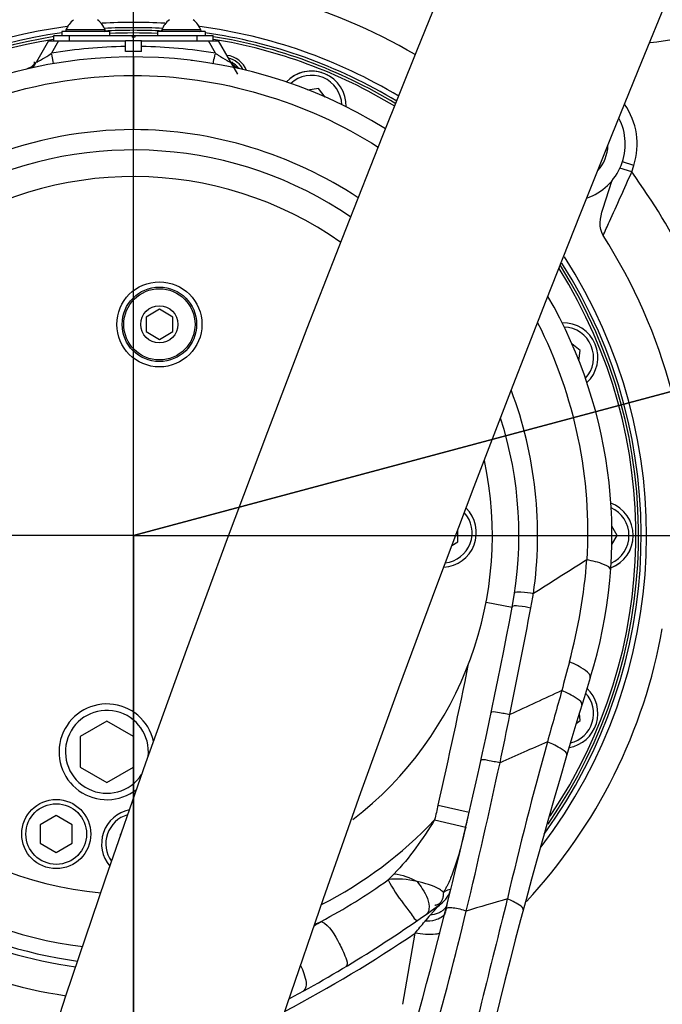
# Model space of a CAD drawing. Header units: millimetres. Extents: x 0 to 12486, y 0 to 8400.
# Tile 102 of 111: x 6564 to 6685, y 6340 to 6526. Entities that reach past the tile are written whole.
import ezdxf

# ---------------------------------------------------------------- set-up
doc = ezdxf.new("R2010")
doc.units = ezdxf.units.MM
doc.header["$LTSCALE"] = 653.4
doc.linetypes.add('CENTER', pattern=[0.6, 0.375, -0.075, 0.075, -0.075])
doc.layers.get('0').update_dxf_attribs({"linetype": 'CONTINUOUS'})
for name, color, linetype in [('03__ASM_ALL_CURVES', 7, 'CONTINUOUS'), ('1_DXF_AXIS', 7, 'CONTINUOUS'), ('304102000126DXF_CONTINUOUS_LINE', 7, 'CONTINUOUS'), ('304103000240DXF_CONTINUOUS_LINE', 7, 'CONTINUOUS'), ('304105000067DXF_CONTINUOUS_LINE', 7, 'CONTINUOUS'), ('304107000017DXF_CONTINUOUS_LINE', 7, 'CONTINUOUS'), ('304301000008DXF_CONTINUOUS_LINE', 7, 'CONTINUOUS'), ('501023000011DXF_CONTINUOUS_LINE', 7, 'CONTINUOUS'), ('501023000104DXF_CONTINUOUS_LINE', 7, 'CONTINUOUS'), ('501023000113DXF_CONTINUOUS_LINE', 7, 'CONTINUOUS'), ('501024000008DXF_CONTINUOUS_LINE', 7, 'CONTINUOUS'), ('504001000007DXF_CONTINUOUS_LINE', 7, 'CONTINUOUS'), ('604006000004DXF_CONTINUOUS_LINE', 7, 'CONTINUOUS'), ('604007000001DXF_CONTINUOUS_LINE', 7, 'CONTINUOUS'), ('626001000001DXF_CONTINUOUS_LINE', 7, 'CONTINUOUS'), ('DRW0004_DXF_DIMENSION', 7, 'CONTINUOUS'), ('R25-1800XIANDXF_CONTINUOUS_LINE', 7, 'CONTINUOUS')]:
    doc.layers.add(name, color=color, linetype=linetype)
doc.styles.get("Standard").update_dxf_attribs({"font": 'txt', "width": 0.7})
doc.dimstyles.new('DIMSTYLE_13', dxfattribs={"dimtxt": 100, "dimasz": 60, "dimexe": 1.5, "dimexo": 0, "dimgap": 1.25, "dimtad": 0, "dimtih": 1, "dimtoh": 1, "dimdsep": 46, "dimtxsty": 'Standard', "dimblk": '_FILLED', "dimblk1": '_FILLED', "dimblk2": '_FILLED', "dimcen": 0.09, "dimclrt": 5, "dimazin": 2, "dimtp": 2, "dimtm": 2, "dimtfac": 1, "dimtofl": 0, "dimtmove": 0, "dimatfit": 3, "dimldrblk": '_FILLED', "dimfxl": 0, "dimtolj": 1, "dimarcsym": 0})
doc.dimstyles.new('DIMSTYLE_14', dxfattribs={"dimtxt": 100, "dimasz": 60, "dimexe": 1.5, "dimexo": 0, "dimgap": 1.25, "dimtad": 0, "dimtih": 1, "dimtoh": 1, "dimdsep": 46, "dimtxsty": 'Standard', "dimblk": '_FILLED', "dimblk1": '_FILLED', "dimblk2": '_FILLED', "dimcen": 0.09, "dimclrt": 5, "dimazin": 2, "dimtp": 0.3, "dimtm": 0.3, "dimtfac": 1, "dimtofl": 0, "dimtmove": 0, "dimatfit": 3, "dimldrblk": '_FILLED', "dimfxl": 0, "dimtolj": 1, "dimarcsym": 0})
doc.dimstyles.new('DIMSTYLE_2', dxfattribs={"dimtxt": 100, "dimasz": 60, "dimexe": 1.5, "dimexo": 0, "dimgap": 1.25, "dimtad": 1, "dimdsep": 46, "dimtxsty": 'Standard', "dimblk": '_FILLED', "dimblk1": '_FILLED', "dimblk2": '_FILLED', "dimcen": 0.09, "dimclrt": 5, "dimazin": 2, "dimtp": 0.5, "dimtm": 0.5, "dimtfac": 1, "dimtofl": 0, "dimtmove": 0, "dimatfit": 3, "dimldrblk": '_FILLED', "dimfxl": 0, "dimtolj": 1, "dimarcsym": 0})
doc.dimstyles.new('DIMSTYLE_6', dxfattribs={"dimtxt": 100, "dimasz": 60, "dimexe": 1.5, "dimexo": 0, "dimgap": 1.25, "dimtad": 1, "dimdsep": 46, "dimtxsty": 'Standard', "dimblk": '_FILLED', "dimblk1": '_FILLED', "dimblk2": '_FILLED', "dimcen": 0.09, "dimclrt": 5, "dimazin": 2, "dimtp": 0.3, "dimtm": 0.3, "dimtfac": 1, "dimtofl": 0, "dimtmove": 0, "dimatfit": 3, "dimldrblk": '_FILLED', "dimfxl": 0, "dimtolj": 1, "dimarcsym": 0})
doc.dimstyles.new('DIMSTYLE_8', dxfattribs={"dimtxt": 100, "dimasz": 60, "dimexe": 1.5, "dimexo": 0, "dimgap": 1.25, "dimtad": 1, "dimdec": 1, "dimdsep": 46, "dimtxsty": 'Standard', "dimblk": '_FILLED', "dimblk1": '_FILLED', "dimblk2": '_FILLED', "dimcen": 0.09, "dimclrt": 5, "dimazin": 2, "dimtp": 0.3, "dimtm": 0.3, "dimtfac": 1, "dimtdec": 1, "dimtofl": 0, "dimtmove": 0, "dimatfit": 3, "dimldrblk": '_FILLED', "dimfxl": 0, "dimtolj": 1, "dimarcsym": 0})
doc.dimstyles.new('DIMSTYLE_9', dxfattribs={"dimtxt": 100, "dimasz": 60, "dimexe": 1.5, "dimexo": 0, "dimgap": 1.25, "dimtad": 0, "dimtih": 1, "dimtoh": 1, "dimdsep": 46, "dimtxsty": 'Standard', "dimblk": '_FILLED', "dimblk1": '_FILLED', "dimblk2": '_FILLED', "dimcen": 0.09, "dimclrt": 5, "dimazin": 2, "dimtp": 1.2, "dimtm": 1.2, "dimtfac": 1, "dimtofl": 0, "dimtmove": 0, "dimatfit": 3, "dimldrblk": '_FILLED', "dimfxl": 0, "dimtolj": 1, "dimarcsym": 0})

# ---------------------------------------------------------------- blocks, each defined once
blk = doc.blocks.new('_FILLED')
at = {"color": 0, "linetype": 'ByBlock'}
blk.add_solid([(0, 0), (-1, 0.1167), (-1, -0.1167)], dxfattribs=at)
blk = doc.blocks.new('*D12')
at = {"layer": 'DRW0004_DXF_DIMENSION', "color": 2, "linetype": 'Continuous'}
for p, q in [((6436.31, 5944.41), (6436.31, 6725.31)), ((6585.31, 6675.96), (6585.31, 6725.31)), ((6436.31, 6695.31), (6131.27, 6695.31)), ((6131.27, 6695.31), (6510.81, 6695.31)), ((6685.31, 6695.31), (6510.81, 6695.31)), ((6585.31, 6695.31), (6685.31, 6695.31))]:
    blk.add_line(p, q, dxfattribs=at)
at = {"layer": 'DRW0004_DXF_DIMENSION', "color": 2, "linetype": 'Continuous', "xscale": 60, "yscale": 60, "zscale": 60}
blk.add_blockref('_FILLED', (6436.31, 6695.31), dxfattribs=at)
at = {"layer": 'DRW0004_DXF_DIMENSION', "color": 2, "linetype": 'Continuous', "xscale": 60, "yscale": 60, "zscale": 60, "rotation": 180}
blk.add_blockref('_FILLED', (6585.31, 6695.31), dxfattribs=at)
at = {"layer": 'DRW0004_DXF_DIMENSION', "color": 5, "linetype": 'Continuous', "insert": (6341.27, 6820.31), "char_height": 100, "width": 210, "attachment_point": 3, "line_spacing_factor": 0.9}
blk.add_mtext('149', dxfattribs=at)
blk = doc.blocks.new('*D13')
at = {"layer": 'DRW0004_DXF_DIMENSION', "color": 2, "linetype": 'Continuous'}
for p, q in [((6010.02, 6639.77), (6010.02, 6978.86)), ((6010.02, 6978.86), (6010.02, 6594.16)), ((6744.91, 6639.77), (5980.02, 6639.77)), ((6010.02, 6448.55), (6010.02, 6594.16)), ((7316.7, 6548.55), (5980.02, 6548.55)), ((6010.02, 6548.55), (6010.02, 6448.55))]:
    blk.add_line(p, q, dxfattribs=at)
at = {"layer": 'DRW0004_DXF_DIMENSION', "color": 2, "linetype": 'Continuous', "xscale": 60, "yscale": 60, "zscale": 60}
for p, rotation in [((6010.02, 6639.77), 270), ((6010.02, 6548.55), 90)]:
    blk.add_blockref('_FILLED', p, dxfattribs=dict(at, rotation=rotation))
at = {"layer": 'DRW0004_DXF_DIMENSION', "color": 5, "linetype": 'Continuous', "insert": (5885.02, 6698.86), "char_height": 100, "width": 280, "attachment_point": 1, "rotation": 90, "line_spacing_factor": 0.9}
blk.add_mtext('91.2', dxfattribs=at)
blk = doc.blocks.new('*D14')
at = {"layer": 'DRW0004_DXF_DIMENSION', "color": 2, "linetype": 'Continuous'}
for p, q in [((5755.84, 6548.55), (5755.84, 6648.55)), ((5755.84, 6648.55), (5755.84, 6488.55)), ((7316.7, 6548.55), (5725.84, 6548.55)), ((5755.84, 6118.27), (5755.84, 6488.55)), ((6162.72, 6428.55), (5725.84, 6428.55)), ((5755.84, 6428.55), (5755.84, 6118.27))]:
    blk.add_line(p, q, dxfattribs=at)
at = {"layer": 'DRW0004_DXF_DIMENSION', "color": 2, "linetype": 'Continuous', "xscale": 60, "yscale": 60, "zscale": 60}
for p, rotation in [((5755.84, 6548.55), 270), ((5755.84, 6428.55), 90)]:
    blk.add_blockref('_FILLED', p, dxfattribs=dict(at, rotation=rotation))
at = {"layer": 'DRW0004_DXF_DIMENSION', "color": 5, "linetype": 'Continuous', "insert": (5630.84, 6328.27), "char_height": 100, "width": 210, "attachment_point": 3, "rotation": 90, "line_spacing_factor": 0.9}
blk.add_mtext('120', dxfattribs=at)
blk = doc.blocks.new('*D27')
at = {"layer": 'DRW0004_DXF_DIMENSION', "color": 2, "linetype": 'Continuous'}
blk.add_line((6585.31, 7291.93), (8725.51, 7291.93), dxfattribs=at)
at = {"layer": 'DRW0004_DXF_DIMENSION', "color": 5, "linetype": 'Continuous', "insert": (8775.51, 7416.93), "char_height": 100, "width": 490, "attachment_point": 1, "line_spacing_factor": 0.9}
blk.add_mtext('2240.38', dxfattribs=at)
blk = doc.blocks.new('*D28')
at = {"layer": 'DRW0004_DXF_DIMENSION', "color": 2, "linetype": 'Continuous'}
for p, q in [((6665.09, 7522.51), (6665.09, 7558.67)), ((6540.12, 7345.86), (6665.09, 7522.51)), ((6540.12, 5925.75), (6540.12, 7345.86))]:
    blk.add_line(p, q, dxfattribs=at)
at = {"layer": 'DRW0004_DXF_DIMENSION', "color": 5, "linetype": 'Continuous', "insert": (6540.09, 7608.67), "char_height": 100, "width": 420, "attachment_point": 1, "rotation": 90, "line_spacing_factor": 0.9}
blk.add_mtext('103.81', dxfattribs=at)
blk = doc.blocks.new('*D30')
at = {"layer": 'DRW0004_DXF_DIMENSION', "color": 2, "linetype": 'Continuous'}
blk.add_line((8288.69, 5588.55), (8288.69, 7558.67), dxfattribs=at)
at = {"layer": 'DRW0004_DXF_DIMENSION', "color": 5, "linetype": 'Continuous', "insert": (8163.69, 7608.67), "char_height": 100, "width": 490, "attachment_point": 1, "rotation": 90, "line_spacing_factor": 0.9}
blk.add_mtext('1852.38', dxfattribs=at)

msp = doc.modelspace()

# ---------------------------------------------------------------- linework, layer by layer
at = {"color": 7, "linetype": 'Continuous'}
msp.add_line((6701.221, 6459.607), (6585.31, 6428.549), dxfattribs=at)
at = {"color": 2, "linetype": 'Continuous'}
msp.add_arc((6585.31, 5588.549), 1703.38, 290, 180, dxfattribs=at)
at = {"layer": '03__ASM_ALL_CURVES', "color": 4, "linetype": 'Continuous'}
for p, q in [((6585.31, 5588.549), (6585.31, 6548.549)), ((6585.31, 6428.549), (6701.221, 6459.607))]:
    msp.add_line(p, q, dxfattribs=at)
msp.add_arc((6585.31, 5588.549), 1703.38, 290, 180, dxfattribs=at)
at = {"layer": '1_DXF_AXIS', "color": 7, "linetype": 'CENTER'}
for q in [(6585.31, 6675.962), (6162.722, 6428.549), (6585.31, 5590.186), (7048.818, 6428.549)]:
    msp.add_line((6585.31, 6428.549), q, dxfattribs=at)
at = {"layer": '304102000126DXF_CONTINUOUS_LINE', "color": 9, "linetype": 'Continuous'}
for p, q in [((6679.42, 6498.136), (6677.263, 6498.837)), ((6679.023, 6496.915), (6679.42, 6498.136)), ((6679.023, 6496.915), (6676.806, 6497.635))]:
    msp.add_line(p, q, dxfattribs=at)
at = {"layer": '304102000126DXF_CONTINUOUS_LINE', "color": 7, "linetype": 'Continuous'}
msp.add_line((6673.598, 6489.927), (6675.362, 6495.356), dxfattribs=at)
at = {"layer": '304102000126DXF_CONTINUOUS_LINE', "color": 9, "linetype": 'Continuous'}
for centre, radius, start, end in [((6678.31, 6563.549), 42.5, 275.62652, 21.73669), ((6667.056, 6502.153), 13, 342, 35.26566), ((6585.114, 6428.416), 116.237, 25.98676, 36.10774)]:
    msp.add_arc(centre, radius, start, end, dxfattribs=at)
at = {"layer": '304102000126DXF_CONTINUOUS_LINE', "color": 7, "linetype": 'Continuous'}
for centre, radius, start, end in [((6585.129, 6428.116), 105.285, 59.65395, 74.87092), ((6585.31, 6428.549), 96.5, 97.42295, 200.88573), ((6585.31, 6428.549), 96.5, 86.51205, 93.4878), ((6585.31, 6428.549), 95.5, 86.6972, 93.30295), ((6585.31, 6428.549), 96.5, 58.86213, 82.57712), ((6585.31, 6428.549), 95.5, 98.11018, 199.47834), ((6585.31, 6428.549), 95.5, 58.76396, 81.88984), ((6584.74, 6428.297), 105.435, 15.02887, 32.51494), ((6585.31, 6428.549), 96.5, 322.62084, 32.87949), ((6585.31, 6428.549), 95.5, 323.95679, 32.44227), ((6585.31, 6428.549), 101, 317.02093, 350)]:
    msp.add_arc(centre, radius, start, end, dxfattribs=at)
at = {"layer": '304102000126DXF_CONTINUOUS_LINE', "color": 9, "linetype": 'Continuous'}
msp.add_open_spline([(6673.649, 6484.971), (6674.045, 6485.835), (6675.859, 6489.806), (6677.644, 6493.791), (6679.023, 6496.915)], degree=3, knots=[0, 0, 0, 0, 0.2177592, 1, 1, 1, 1], dxfattribs=at)
at = {"layer": '304102000126DXF_CONTINUOUS_LINE', "color": 7, "linetype": 'Continuous'}
msp.add_open_spline([(6673.649, 6484.971), (6672.76, 6486.363), (6673.088, 6488.356), (6673.598, 6489.927)], degree=3, dxfattribs=at)
at = {"layer": '304103000240DXF_CONTINUOUS_LINE', "color": 7, "linetype": 'Continuous'}
for p, q in [((6569.31, 6521.549), (6567.043, 6517.622)), ((6569.31, 6521.549), (6583.81, 6521.549)), ((6583.81, 6519.549), (6583.81, 6521.549)), ((6586.81, 6519.549), (6586.81, 6521.549)), ((6586.81, 6521.549), (6601.31, 6521.549)), ((6604.919, 6515.298), (6601.31, 6521.549)), ((6586.81, 6519.549), (6583.81, 6519.549)), ((6566.421, 6516.544), (6566.945, 6517.453)), ((6603.698, 6517.432), (6603.577, 6517.622))]:
    msp.add_line(p, q, dxfattribs=at)
at = {"layer": '304103000240DXF_CONTINUOUS_LINE', "color": 9, "linetype": 'Continuous'}
for p, q in [((6571.225, 6521.549), (6569.889, 6519.235)), ((6600.732, 6519.235), (6599.396, 6521.549)), ((6569.381, 6518.9), (6569.889, 6519.235)), ((6585.309, 6518.549), (6585.31, 6504.879)), ((6567.043, 6517.622), (6567.061, 6517.6)), ((6603.56, 6517.6), (6603.577, 6517.622)), ((6585.31, 6501.049), (6585.31, 6504.879)), ((6651.631, 6415.988), (6656.544, 6415.057)), ((6642.605, 6377.846), (6648.451, 6376.5)), ((6641.957, 6375.075), (6647.792, 6373.691)), ((6648.013, 6374.621), (6647.964, 6374.414)), ((6635.991, 6340.372), (6638.3, 6353.771))]:
    msp.add_line(p, q, dxfattribs=at)
at = {"layer": '304103000240DXF_CONTINUOUS_LINE', "color": 7, "linetype": 'Continuous'}
for points in [[(6567.043, 6517.622), (6566.906, 6517.408), (6566.096, 6516.638), (6565.24, 6516.283)], [(6605.381, 6516.282), (6604.488, 6516.662), (6603.698, 6517.432)]]:
    msp.add_lwpolyline(points, dxfattribs=at)
at = {"layer": '304103000240DXF_CONTINUOUS_LINE', "color": 9, "linetype": 'Continuous'}
for centre, radius, start, end in [((6585.322, 6427.391), 93.132, 90.93023, 99.53872), ((6585.298, 6427.392), 93.131, 80.46121, 89.06975), ((6687.563, 6651.22), 157.987, 236.65947, 236.88736), ((6605.258, 6517.565), 1.362, 178.71391, 183.40198), ((7280.462, 5447.906), 1150.936, 121.999454, 122.591125), ((6570.665, 6431.178), 100.164, 344.72806, 355.86845), ((3727.019, 6979.19), 2986.82, 348.718111, 349.110499), ((5674.011, 6601.146), 994, 347.017848, 348.584634), ((6916.219, 6336.827), 258.039, 164.72809, 165.97371), ((7029.273, 5600.459), 877.675, 114.459403, 115.160639), ((8666.7, 5828.325), 2080.706, 164.071126, 164.346917), ((5775.692, 6572.303), 898.134, 348.015588, 348.605194), ((6585.31, 6428.549), 77.899, 208.80199, 262.96567), ((6958.987, 5701.806), 748.815, 113.268157, 114.013899), ((7338.53, 6201.275), 701.149, 164.409396, 166.89981), ((5383.195, 6659.895), 1300.271, 346.570471, 347.83128), ((6585.31, 6428.549), 80.718, 219.05282, 262.52827), ((6585.31, 6428.549), 77.899, 296.99371, 316.65058), ((6558.423, 6396.019), 92.11, 345.97213, 346.43458), ((6501.149, 6409.741), 151.005, 346.55124, 346.91639), ((6585.31, 6428.549), 81.839, 226.44695, 262.36327), ((6585.31, 6428.549), 87.477, 226.44695, 261.68342), ((6608.427, 6390.139), 36.172, 313.1914, 315.71711), ((6569.54, 6452.205), 108.958, 297.97112, 305.74054), ((6642.046, 6360.897), 1.868, 267.82249, 272.44207), ((6642.16, 6360.199), 1.155, 297.51017, 305.60865), ((6776.685, 5937.406), 439.778, 105.97793, 107.02647), ((6670.205, 6330.933), 39.15, 137.97151, 140.20957), ((6639.889, 6358.063), 0.905, 305.20031, 315.93214), ((6759.266, 6250.814), 158.946, 137.77865, 138.0121), ((6485.85, 6577.6), 259.398, 300.95909, 301.30842), ((6585.31, 6428.549), 80.718, 295.01079, 295.96025), ((6496.11, 6562.911), 252.899, 297.74543, 304.21108)]:
    msp.add_arc(centre, radius, start, end, dxfattribs=at)
at = {"layer": '304103000240DXF_CONTINUOUS_LINE', "color": 7, "linetype": 'Continuous'}
for centre, radius, start, end in [((6585.31, 6428.549), 90, 58.19789, 180.98018), ((6585.31, 6428.549), 72.5, 55.70989, 176.03701), ((6585.31, 6428.549), 67.5, 54.68677, 264.79337), ((6585.31, 6428.549), 90, 342.69914, 29.9769), ((6585.31, 6428.549), 72.5, 349.27539, 17.71276), ((6585.31, 6428.549), 67.5, 307.68482, 12.08119), ((5674.011, 6601.146), 1000, 339.034382, 349.275395), ((7721.47, 6074.656), 1100, 162.699141, 175.844901), ((6640.163, 6363.289), 5, 305.89938, 346.16988), ((6496.128, 6562.272), 250.642, 298.20043, 305.8991), ((6663.716, 6354.423), 19.994, 167.40785, 170.21936)]:
    msp.add_arc(centre, radius, start, end, dxfattribs=at)
at = {"layer": '304103000240DXF_CONTINUOUS_LINE', "color": 9, "linetype": 'Continuous'}
for points in [[(6567.815, 6517.931), (6568.35, 6518.233), (6568.868, 6518.563), (6569.381, 6518.9)], [(6601.257, 6518.891), (6601.804, 6518.535), (6602.355, 6518.183), (6602.925, 6517.865)], [(6605.381, 6516.282), (6604.888, 6516.395), (6604.308, 6516.569), (6604.044, 6517)], [(6585.31, 6515.078), (6601.298, 6515.075), (6617.875, 6510.211), (6631.336, 6501.584)], [(6627.575, 6492.035), (6615.339, 6500.227), (6600.035, 6504.88), (6585.31, 6504.879)], [(6661.325, 6468.542), (6668.244, 6455.035), (6671.55, 6439.106), (6670.569, 6423.961)], [(6660.522, 6417.611), (6662.393, 6430.266), (6660.93, 6443.804), (6656.396, 6455.766)], [(6660.056, 6414.933), (6660.227, 6415.823), (6660.397, 6416.714), (6660.499, 6417.615)], [(6642.605, 6377.846), (6642.392, 6376.922), (6642.179, 6375.997), (6641.953, 6375.076)], [(6641.957, 6375.075), (6639.68, 6371.493), (6637.29, 6367.919), (6634.323, 6364.884)], [(6647.792, 6373.691), (6647.062, 6370.642), (6646.322, 6367.576), (6645.179, 6364.656)], [(6634.323, 6364.884), (6635.845, 6364.821), (6637.343, 6364.208), (6638.659, 6363.44)], [(6645.179, 6364.656), (6644.894, 6363.928), (6644.579, 6363.209), (6644.222, 6362.513)], [(6638.659, 6363.44), (6636.88, 6363.86), (6634.975, 6364.136), (6633.184, 6363.767)], [(6641.558, 6357.625), (6641.983, 6358.093), (6642.401, 6358.567), (6642.847, 6359.014)], [(6642.63, 6357.51), (6642.154, 6357.31), (6641.638, 6357.195), (6641.124, 6357.144)], [(6643.973, 6357.656), (6643.734, 6356.88), (6642.804, 6356.407), (6642.019, 6356.201)], [(6645.458, 6358.536), (6646.296, 6358.435), (6647.129, 6358.225), (6647.912, 6357.908)], [(6638.3, 6353.771), (6638.894, 6354.501), (6639.485, 6355.234), (6640.1, 6355.947)], [(6642.019, 6356.201), (6641.403, 6356.04), (6640.758, 6355.981), (6640.122, 6355.989)]]:
    msp.add_open_spline(points, degree=3, dxfattribs=at)
for points, knots in [([(6570.387, 6517.303), (6570.267, 6517.283), (6570.185, 6518.198), (6570.033, 6518.564), (6569.963, 6519.036)], [0, 0, 0, 0, 0.2023316, 1, 1, 1, 1]), ([(6600.234, 6517.303), (6600.353, 6517.283), (6600.436, 6518.198), (6600.588, 6518.564), (6600.658, 6519.036)], [0, 0, 0, 0, 0.2023337, 1, 1, 1, 1]), ([(6565.239, 6516.282), (6565.406, 6516.32), (6565.737, 6516.405), (6566.055, 6516.54), (6566.2, 6516.632)], [0, 0, 0, 0, 0.4994008, 1, 1, 1, 1]), ([(6566.2, 6516.632), (6566.275, 6516.679), (6566.417, 6516.787), (6566.53, 6516.925), (6566.576, 6517)], [0, 0, 0, 0, 0.5020417, 1, 1, 1, 1]), ([(6566.576, 6517), (6566.615, 6517.063), (6566.679, 6517.203), (6566.71, 6517.354), (6566.718, 6517.434)], [0, 0, 0, 0, 0.4786793, 1, 1, 1, 1]), ([(6566.718, 6517.434), (6566.721, 6517.46), (6566.725, 6517.514), (6566.725, 6517.568), (6566.724, 6517.596)], [0, 0, 0, 0, 0.489194, 1, 1, 1, 1]), ([(6567.061, 6517.6), (6567.115, 6517.532), (6567.451, 6517.776), (6567.651, 6517.838), (6567.815, 6517.931)], [0, 0, 0, 0, 0.3145078, 1, 1, 1, 1]), ([(6602.925, 6517.865), (6603.066, 6517.787), (6603.233, 6517.728), (6603.515, 6517.546), (6603.56, 6517.6)], [0, 0, 0, 0, 0.6961147, 1, 1, 1, 1]), ([(6604.044, 6517), (6604.002, 6517.069), (6603.932, 6517.226), (6603.904, 6517.396), (6603.898, 6517.485)], [0, 0, 0, 0, 0.4752369, 1, 1, 1, 1]), ([(6500.971, 6444.828), (6504.427, 6463.807), (6525.486, 6500.771), (6565.687, 6515.08), (6585.31, 6515.078)], [0, 0, 0, 0, 0.4957231, 1, 1, 1, 1]), ([(6585.31, 6504.879), (6566.965, 6504.878), (6529.27, 6490.634), (6511.519, 6454.657), (6509.626, 6436.744)], [0, 0, 0, 0, 0.5045741, 1, 1, 1, 1]), ([(6675.071, 6421.983), (6675.109, 6422.512), (6673.072, 6423.463), (6671.698, 6423.758), (6670.569, 6423.961)], [0, 0, 0, 0, 0.3161235, 1, 1, 1, 1]), ([(6656.984, 6417.634), (6657.045, 6418.037), (6658.856, 6417.845), (6659.756, 6417.805), (6660.522, 6417.611)], [0, 0, 0, 0, 0.3404198, 1, 1, 1, 1]), ([(6656.544, 6415.057), (6656.619, 6415.456), (6658.404, 6415.235), (6659.302, 6415.153), (6660.056, 6414.933)], [0, 0, 0, 0, 0.3407915, 1, 1, 1, 1]), ([(6671.238, 6401.784), (6671.399, 6402.299), (6669.648, 6403.726), (6668.352, 6404.335), (6667.292, 6404.794)], [0, 0, 0, 0, 0.3184277, 1, 1, 1, 1]), ([(6669.662, 6396.678), (6669.805, 6397.146), (6668.05, 6398.385), (6666.879, 6398.942), (6665.873, 6399.367)], [0, 0, 0, 0, 0.3096153, 1, 1, 1, 1]), ([(6652.567, 6395.167), (6652.651, 6395.564), (6654.477, 6395.141), (6655.36, 6395.091), (6656.123, 6394.86)], [0, 0, 0, 0, 0.3373213, 1, 1, 1, 1]), ([(6666.806, 6387.199), (6666.937, 6387.642), (6665.25, 6388.795), (6664.139, 6389.318), (6663.179, 6389.717)], [0, 0, 0, 0, 0.3075492, 1, 1, 1, 1]), ([(6650.634, 6386.185), (6650.723, 6386.591), (6652.583, 6386.104), (6653.478, 6386.054), (6654.25, 6385.809)], [0, 0, 0, 0, 0.3389186, 1, 1, 1, 1]), ([(6633.185, 6363.767), (6634.027, 6362.198), (6635.545, 6359.928), (6637.47, 6357.532), (6638.22, 6356.318), (6638.607, 6356.107)], [0, 0, 0, 0, 0.5683074, 0.8593139, 1, 1, 1, 1]), ([(6643.617, 6361.43), (6643.402, 6361.658), (6641.905, 6362.694), (6640.114, 6363.148), (6638.659, 6363.44)], [0, 0, 0, 0, 0.1739798, 1, 1, 1, 1]), ([(6638.659, 6363.44), (6639.015, 6363.018), (6640.101, 6361.493), (6641.041, 6359.588), (6640.881, 6358.246)], [0, 0, 0, 0, 0.2896614, 1, 1, 1, 1]), ([(6643.617, 6361.43), (6643.602, 6361.23), (6643.564, 6360.829), (6643.49, 6360.431), (6643.435, 6360.237)], [0, 0, 0, 0, 0.4990832, 1, 1, 1, 1]), ([(6644.222, 6362.513), (6644.126, 6362.328), (6643.931, 6361.963), (6643.723, 6361.606), (6643.617, 6361.43)], [0, 0, 0, 0, 0.5036792, 1, 1, 1, 1]), ([(6645.019, 6362.095), (6644.987, 6361.964), (6644.305, 6361.911), (6643.964, 6361.592), (6643.617, 6361.43)], [0, 0, 0, 0, 0.2601597, 1, 1, 1, 1]), ([(6655.628, 6360.194), (6654.019, 6353.726), (6647.849, 6329.032), (6641.7, 6304.324), (6637.704, 6285.964)], [0, 0, 0, 0, 0.261839, 1, 1, 1, 1]), ([(6642.694, 6359.174), (6642.611, 6359.131), (6642.425, 6359.062), (6642.229, 6359.035), (6642.125, 6359.031)], [0, 0, 0, 0, 0.4731419, 1, 1, 1, 1]), ([(6643.273, 6359.803), (6643.22, 6359.696), (6643.098, 6359.494), (6642.927, 6359.327), (6642.833, 6359.26)], [0, 0, 0, 0, 0.506961, 1, 1, 1, 1]), ([(6642.847, 6359.014), (6642.866, 6359.033), (6642.901, 6359.067), (6642.936, 6359.102), (6642.954, 6359.118)], [0, 0, 0, 0, 0.5215513, 1, 1, 1, 1]), ([(6642.954, 6359.118), (6642.979, 6359.142), (6643.025, 6359.184), (6643.073, 6359.223), (6643.095, 6359.239)], [0, 0, 0, 0, 0.5654054, 1, 1, 1, 1]), ([(6643.435, 6360.237), (6643.414, 6360.162), (6643.367, 6360.014), (6643.306, 6359.871), (6643.273, 6359.803)], [0, 0, 0, 0, 0.5075045, 1, 1, 1, 1]), ([(6644.316, 6359.26), (6644.269, 6359.074), (6644.119, 6358.705), (6643.879, 6358.39), (6643.74, 6358.246)], [0, 0, 0, 0, 0.4890501, 1, 1, 1, 1]), ([(6658.619, 6358.11), (6658.717, 6358.479), (6657.361, 6359.439), (6656.422, 6359.865), (6655.628, 6360.194)], [0, 0, 0, 0, 0.3078762, 1, 1, 1, 1]), ([(6628.638, 6291.594), (6630.374, 6296.762), (6637.529, 6318.644), (6643.794, 6340.825), (6647.912, 6357.908)], [0, 0, 0, 0, 0.2367846, 1, 1, 1, 1]), ([(6640.881, 6358.246), (6640.862, 6358.087), (6640.795, 6357.793), (6640.635, 6357.532), (6640.54, 6357.434)], [0, 0, 0, 0, 0.5386128, 1, 1, 1, 1]), ([(6643.74, 6358.246), (6643.592, 6358.091), (6643.242, 6357.807), (6642.844, 6357.6), (6642.63, 6357.51)], [0, 0, 0, 0, 0.4800723, 1, 1, 1, 1]), ([(6644.092, 6358.364), (6644.106, 6358.421), (6644.259, 6358.521), (6644.41, 6358.543), (6644.509, 6358.556)], [0, 0, 0, 0, 0.3672407, 1, 1, 1, 1]), ([(6644.509, 6358.556), (6644.648, 6358.573), (6644.966, 6358.582), (6645.282, 6358.557), (6645.458, 6358.536)], [0, 0, 0, 0, 0.4420733, 1, 1, 1, 1]), ([(6620.645, 6355.975), (6622.233, 6355.168), (6623.76, 6352.427), (6625.055, 6349.709), (6625.661, 6348.004), (6625.375, 6347.563)], [0, 0, 0, 0, 0.5409345, 0.8402942, 1, 1, 1, 1]), ([(6638.607, 6356.107), (6638.616, 6356.102), (6638.631, 6356.095), (6638.65, 6356.095), (6638.655, 6356.099)], [0, 0, 0, 0, 0.6158718, 1, 1, 1, 1]), ([(6642.923, 6353.732), (6642.672, 6353.638), (6641.128, 6353.378), (6639.563, 6353.557), (6638.3, 6353.771)], [0, 0, 0, 0, 0.1730053, 1, 1, 1, 1]), ([(6616.746, 6347.645), (6616.984, 6347.166), (6617.549, 6345.767), (6618.109, 6343.737), (6617.38, 6342.957)], [0, 0, 0, 0, 0.3339302, 1, 1, 1, 1]), ([(6625.375, 6347.563), (6625.363, 6347.543), (6625.334, 6347.506), (6625.297, 6347.477), (6625.278, 6347.466)], [0, 0, 0, 0, 0.5138552, 1, 1, 1, 1]), ([(6617.38, 6342.957), (6617.351, 6342.925), (6617.288, 6342.868), (6617.218, 6342.821), (6617.181, 6342.801)], [0, 0, 0, 0, 0.506117, 1, 1, 1, 1])]:
    msp.add_open_spline(points, degree=3, knots=knots, dxfattribs=at)
at = {"layer": '304105000067DXF_CONTINUOUS_LINE', "color": 7, "linetype": 'Continuous'}
for p, q in [((6570.31, 6521.549), (6570.31, 6522.549)), ((6570.31, 6522.549), (6585.06, 6522.549)), ((6585.06, 6522.549), (6585.06, 6522.249)), ((6585.56, 6522.249), (6585.06, 6522.249)), ((6585.56, 6522.549), (6585.56, 6522.249)), ((6585.56, 6522.549), (6600.31, 6522.549)), ((6600.31, 6521.549), (6600.31, 6522.549)), ((6586.81, 6521.549), (6583.81, 6521.549))]:
    msp.add_line(p, q, dxfattribs=at)
at = {"layer": '304105000067DXF_CONTINUOUS_LINE', "color": 9, "linetype": 'Continuous'}
for p, q in [((6573.31, 6521.549), (6573.31, 6522.549)), ((6597.31, 6521.549), (6597.31, 6522.549))]:
    msp.add_line(p, q, dxfattribs=at)
at = {"layer": '304107000017DXF_CONTINUOUS_LINE', "color": 7, "linetype": 'Continuous'}
for radius, start, end in [(10.75, 289.19976, 27.07674), (7.5, 318.4454, 358.03626)]:
    msp.add_arc((6667.056, 6502.153), radius, start, end, dxfattribs=at)
at = {"layer": '304301000008DXF_CONTINUOUS_LINE', "color": 7, "linetype": 'Continuous'}
for centre, radius, start, end in [((6585.31, 6428.549), 95, 99.06987, 198.5253), ((6585.31, 6428.549), 95, 86.68486, 93.31515), ((6585.31, 6428.549), 94.5, 87.26724, 92.73278), ((6585.31, 6428.549), 95, 58.72274, 80.89765), ((6585.31, 6428.549), 94.5, 99.16101, 197.67993), ((6585.31, 6428.549), 94.5, 58.67273, 80.83899), ((6602.381, 6514.368), 4.5, 21.099, 83.19244), ((6602.381, 6514.368), 3.4, 35.42761, 67.56814), ((6585.31, 6428.549), 95, 325.16028, 32.30246), ((6585.31, 6428.549), 94.5, 326.03112, 32.08643)]:
    msp.add_arc(centre, radius, start, end, dxfattribs=at)
at = {"layer": '304301000008DXF_CONTINUOUS_LINE', "color": 2, "linetype": 'Continuous'}
msp.add_arc((6602.381, 6514.368), 4, 26.04206, 78.24364, dxfattribs=at)
at = {"layer": '501023000011DXF_CONTINUOUS_LINE', "color": 7, "linetype": 'Continuous'}
for p, q in [((6646.308, 6427.323), (6646.308, 6429.602)), ((6645.206, 6426.687), (6646.308, 6427.323)), ((6570.788, 6375.86), (6567.788, 6374.128)), ((6573.788, 6374.128), (6570.788, 6375.86)), ((6567.788, 6374.128), (6567.788, 6370.664)), ((6573.788, 6370.664), (6573.788, 6374.128)), ((6582.922, 6372.344), (6582.816, 6372.283)), ((6582.816, 6372.283), (6582.816, 6372.041)), ((6567.788, 6370.664), (6570.788, 6368.932)), ((6570.788, 6368.932), (6573.788, 6370.664))]:
    msp.add_line(p, q, dxfattribs=at)
msp.add_circle((6570.788, 6372.396), 6.5, dxfattribs=at)
at = {"layer": '501023000011DXF_CONTINUOUS_LINE', "color": 9, "linetype": 'Continuous'}
msp.add_circle((6570.788, 6372.396), 5.7, dxfattribs=at)
at = {"layer": '501023000011DXF_CONTINUOUS_LINE', "color": 7, "linetype": 'Continuous'}
for centre, start, end in [((6643.308, 6429.055), 273.05807, 45.6066), ((6585.816, 6370.551), 101.54561, 220.03804)]:
    msp.add_arc(centre, 6.5, start, end, dxfattribs=at)
at = {"layer": '501023000011DXF_CONTINUOUS_LINE', "color": 9, "linetype": 'Continuous'}
for centre, start, end in [((6643.308, 6429.055), 276.61649, 42.05355), ((6585.816, 6370.551), 106.45489, 215.14031)]:
    msp.add_arc(centre, 5.7, start, end, dxfattribs=at)
at = {"layer": '501023000104DXF_CONTINUOUS_LINE', "color": 7, "linetype": 'Continuous'}
for p, q in [((6620.121, 6512.589), (6618.12, 6512.325)), ((6621.351, 6510.985), (6620.121, 6512.589)), ((6669.35, 6463.359), (6667.735, 6464.599)), ((6669.087, 6461.36), (6669.35, 6463.359)), ((6676.274, 6428.549), (6675.258, 6430.31)), ((6675.286, 6426.836), (6676.274, 6428.549)), ((6669.35, 6393.738), (6669.174, 6395.074)), ((6668.592, 6393.157), (6669.35, 6393.738))]:
    msp.add_line(p, q, dxfattribs=at)
for centre, start, end in [((6585.31, 6516.049), 87.75943, 92.24076), ((6618.795, 6509.388), 357.91442, 136.9661), ((6666.15, 6462.034), 313.09036, 92.09193), ((6672.81, 6428.549), 290.57237, 69.58735), ((6666.15, 6395.064), 279.70057, 46.53944)]:
    msp.add_arc(centre, 6.5, start, end, dxfattribs=at)
at = {"layer": '501023000104DXF_CONTINUOUS_LINE', "color": 9, "linetype": 'Continuous'}
for centre, start, end in [((6618.795, 6509.388), 1.6941, 133.206), ((6666.15, 6462.034), 316.70924, 88.30215), ((6672.81, 6428.549), 294.02597, 65.9882), ((6666.15, 6395.064), 283.74677, 42.51179)]:
    msp.add_arc(centre, 5.7, start, end, dxfattribs=at)
at = {"layer": '501023000113DXF_CONTINUOUS_LINE', "color": 7, "linetype": 'Continuous'}
for p, q in [((6580.314, 6393.628), (6575.314, 6390.741)), ((6585.314, 6390.741), (6580.314, 6393.628)), ((6575.314, 6390.741), (6575.314, 6384.968)), ((6585.314, 6384.968), (6585.314, 6390.741)), ((6575.314, 6384.968), (6580.314, 6382.081)), ((6580.314, 6382.081), (6585.314, 6384.968))]:
    msp.add_line(p, q, dxfattribs=at)
msp.add_arc((6580.314, 6387.854), 9, 12.81783, 308.11824, dxfattribs=at)
at = {"layer": '501023000113DXF_CONTINUOUS_LINE', "color": 9, "linetype": 'Continuous'}
msp.add_arc((6580.314, 6387.854), 7.8, 353.53553, 326.92179, dxfattribs=at)
at = {"layer": '501024000008DXF_CONTINUOUS_LINE', "color": 9, "linetype": 'Continuous'}
for p, q in [((6580.002, 6523.627), (6572.619, 6523.627)), ((6598.002, 6523.627), (6590.619, 6523.627))]:
    msp.add_line(p, q, dxfattribs=at)
at = {"layer": '501024000008DXF_CONTINUOUS_LINE', "color": 7, "linetype": 'Continuous'}
for p, q in [((6592.31, 6518.243), (6592.31, 6518.248)), ((6596.31, 6517.805), (6596.31, 6517.851))]:
    msp.add_line(p, q, dxfattribs=at)
for centre, radius, start, end in [((6577.222, 6521.675), 5, 129.22172, 157.02574), ((6575.399, 6521.675), 5, 22.97426, 50.77828), ((6595.222, 6521.675), 5, 129.22172, 157.02574), ((6593.399, 6521.675), 5, 22.97426, 50.77828), ((6572.803, 6523.549), 0.2, 157.02574, 270), ((6579.818, 6523.549), 0.2, 270, 22.97426), ((6590.803, 6523.549), 0.2, 157.02574, 270), ((6597.818, 6523.549), 0.2, 270, 22.97426)]:
    msp.add_arc(centre, radius, start, end, dxfattribs=at)
at = {"layer": '504001000007DXF_CONTINUOUS_LINE', "color": 7, "linetype": 'Continuous'}
for p, q in [((6571.81, 6523.349), (6571.81, 6522.549)), ((6580.81, 6523.349), (6571.81, 6523.349)), ((6580.81, 6523.349), (6580.81, 6522.549)), ((6589.81, 6523.349), (6589.81, 6522.549)), ((6598.81, 6523.349), (6589.81, 6523.349)), ((6598.81, 6523.349), (6598.81, 6522.549))]:
    msp.add_line(p, q, dxfattribs=at)
at = {"layer": '604006000004DXF_CONTINUOUS_LINE', "color": 7, "linetype": 'Continuous'}
for centre, start, end in [((6618.795, 6509.388), 73.2144, 136.9658), ((6618.795, 6509.388), 61.79557, 67.5), ((6666.15, 6462.034), 313.09064, 92.09076), ((6672.81, 6428.549), 290.57267, 360), ((6666.15, 6395.064), 279.68976, 46.54223)]:
    msp.add_arc(centre, 6.5, start, end, dxfattribs=at)
at = {"layer": '604007000001DXF_CONTINUOUS_LINE', "color": 7, "linetype": 'Continuous'}
msp.add_circle((6590.185, 6468.251), 8, dxfattribs=at)
at = {"layer": '626001000001DXF_CONTINUOUS_LINE', "color": 7, "linetype": 'Continuous'}
for p, q in [((6590.185, 6471.101), (6587.685, 6469.619)), ((6592.685, 6469.619), (6590.185, 6471.101)), ((6587.685, 6469.619), (6587.685, 6466.882)), ((6592.685, 6466.882), (6592.685, 6469.619)), ((6587.685, 6466.882), (6590.185, 6465.401)), ((6590.185, 6465.401), (6592.685, 6466.882))]:
    msp.add_line(p, q, dxfattribs=at)
for radius in [7, 3.5]:
    msp.add_circle((6590.185, 6468.251), radius, dxfattribs=at)
at = {"layer": '626001000001DXF_CONTINUOUS_LINE', "color": 9, "linetype": 'Continuous'}
msp.add_circle((6590.185, 6468.251), 6.7, dxfattribs=at)
at = {"layer": 'R25-1800XIANDXF_CONTINUOUS_LINE', "color": 7, "linetype": 'Continuous'}
for points in [[(6652.973, 6554.883), (6649.269, 6545.867), (6644.462, 6534.18), (6638.683, 6519.93), (6632.168, 6503.705), (6625.183, 6486.057), (6617.944, 6467.458), (6610.5, 6448.04), (6602.927, 6427.901), (6595.261, 6407.08), (6587.587, 6385.715), (6579.974, 6363.893), (6572.555, 6341.873), (6565.551, 6320.19), (6559.177, 6299.416), (6553.484, 6279.668), (6548.421, 6260.624), (6544.001, 6242.062)], [(6579.732, 6216.741), (6582.139, 6229.233), (6585.36, 6243.373), (6589.022, 6257.864), (6593.08, 6272.723), (6597.528, 6288.053), (6602.416, 6304.069), (6607.913, 6321.318), (6614.219, 6340.359), (6621.056, 6360.301), (6628.098, 6380.238), (6635.23, 6399.916), (6642.359, 6419.156), (6649.397, 6437.773), (6656.281, 6455.692), (6662.945, 6472.749), (6669.324, 6488.88), (6675.351, 6503.934), (6680.913, 6517.668), (6685.758, 6529.512), (6689.644, 6538.847), (6692.544, 6545.819)]]:
    msp.add_lwpolyline(points, dxfattribs=at)

# ---------------------------------------------------------------- dimensions: what is measured, and where the dimension line sits
at = {"layer": 'DRW0004_DXF_DIMENSION', "color": 2, "linetype": 'Continuous'}
for feature_location, offset, dtype, origin, dimstyle, override, picture, middle in [((8288.69, 5588.549), (0, 1970.12), 1, (6436.31, 5588.549), 'DIMSTYLE_9', {"dimgap": 24.999986, "dimtad": 1, "dimtih": 0, "dimtoh": 0}, '*D30', (8213.69, 7864.606)), ((6540.119, 5925.75), (124.971, 1632.919), 1, (6436.31, 5944.411), 'DIMSTYLE_14', {"dimgap": 24.999986, "dimtad": 1, "dimtih": 0, "dimtoh": 0}, '*D28', (6590.09, 7818.669)), ((6585.31, 7291.929), (2140.203, 0), 0, (6585.31, 5051.549), 'DIMSTYLE_13', {"dimgap": 24.999902, "dimtad": 1, "dimtih": 0, "dimtoh": 0}, '*D27', (9022.701, 7366.929))]:
    dim = msp.add_ordinate_dim(feature_location=feature_location, offset=offset, dtype=dtype, origin=origin, dimstyle=dimstyle, override=override, dxfattribs=at)
    dim.commit()
    dim.dimension.update_dxf_attribs({"geometry": picture, "text_midpoint": middle})
for base, p1, p2, angle, dimstyle, picture, middle in [((6010.016, 6639.774), (7316.701, 6548.549), (6744.908, 6639.774), 90, 'DIMSTYLE_8', '*D13', (6010.016, 6838.856)), ((6436.31, 6695.306), (6585.31, 6725.306), (6436.31, 5944.411), 180, 'DIMSTYLE_2', '*D12', (6245.024, 6695.306)), ((5755.843, 6548.549), (6162.722, 6428.549), (7316.701, 6548.549), 90, 'DIMSTYLE_6', '*D14', (5755.843, 6232.017))]:
    dim = msp.add_linear_dim(base=base, p1=p1, p2=p2, angle=angle, dimstyle=dimstyle, dxfattribs=at)
    dim.commit()
    dim.dimension.update_dxf_attribs({"geometry": picture, "text_midpoint": middle, "dimtype": 160})

doc.saveas('drawing.dxf')
